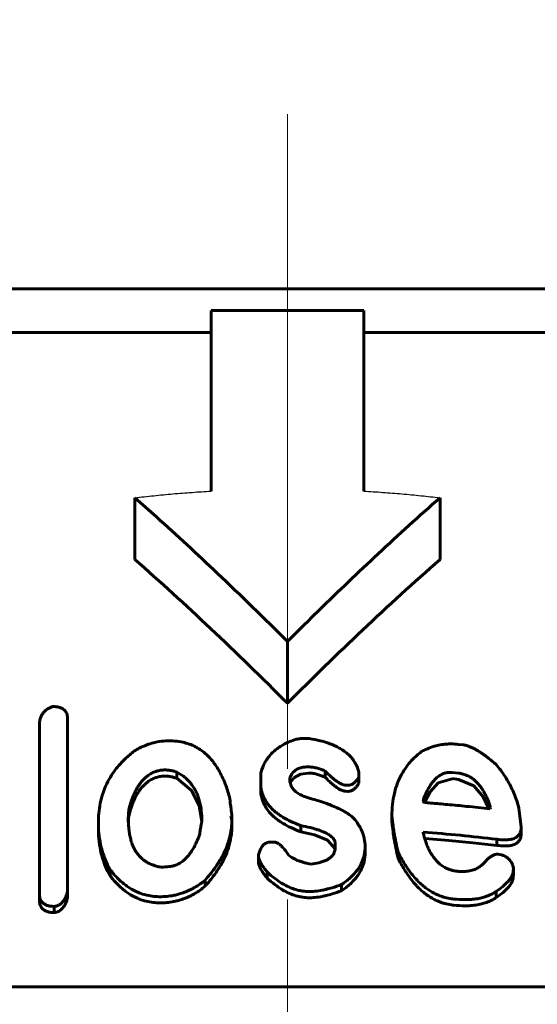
# Model space of a CAD drawing. Header units: millimetres. Extents: x 0 to 841, y 0 to 594.
# Tile 13 of 26: x 218.37 to 224.31, y 383.63 to 394.92. Entities that reach past the tile are written whole.
import ezdxf

# ---------------------------------------------------------------- set-up
doc = ezdxf.new("R2010")
doc.units = ezdxf.units.MM
for name, pattern in [('K5LT-1', [0]), ('K5LT_AXLED', [12, 7.5, -1.5, 1.5, -1.5]), ('K5LT_BASIC', [0]), ('K5LT_THIN', [0])]:
    doc.linetypes.add(name, pattern=pattern)
doc.layers.add('Системный слой', color=7, linetype='Continuous')
doc.layers.add('Системный слой (1)', color=251, linetype='Continuous', true_color=0x6c6c6c)
doc.styles.add('KDIMTEXTSTYLE', font='txt', dxfattribs={"width": 0.96, "oblique": 15, "height": 5})
doc.styles.add('KTEXTSTYLE', font='txt', dxfattribs={"width": 0.96, "height": 5})
doc.dimstyles.new('KDIMSTYLE (0.50)', dxfattribs={"dimtxt": 5, "dimasz": 1, "dimexe": 2, "dimexo": 0, "dimgap": 1, "dimtad": 1, "dimlfac": 2, "dimtxsty": 'KDIMTEXTSTYLE', "dimsah": 1, "dimcen": 0, "dimdle": 1, "dimadec": 0, "dimazin": 0, "dimtfac": 0.667, "dimtmove": 0, "dimatfit": 3, "dimfxl": 1, "dimtvp": 1, "dimtolj": 1, "dimtzin": 0, "dimarcsym": 0})

# ---------------------------------------------------------------- blocks, each defined once
blk = doc.blocks.new('U3')
at = {"layer": 'Системный слой (1)', "color": 150, "linetype": 'K5LT_BASIC', "lineweight": 60, "true_color": 0x0080ff}
for p, q in [((211.94, 391.831), (221.44, 391.831)), ((221.44, 391.831), (230.94, 391.831))]:
    blk.add_line(p, q, dxfattribs=at)
blk = doc.blocks.new('U6')
at = {"layer": 'Системный слой (1)', "color": 150, "linetype": 'K5LT_BASIC', "lineweight": 60, "true_color": 0x0080ff}
for p, q in [((221.472, 386.167), (221.514, 386.227)), ((221.514, 386.227), (221.588, 386.269)), ((221.588, 386.269), (221.682, 386.28))]:
    blk.add_line(p, q, dxfattribs=at)
blk = doc.blocks.new('U7')
at = {"layer": 'Системный слой (1)', "color": 150, "linetype": 'K5LT_BASIC', "lineweight": 60, "true_color": 0x0080ff}
for p, q in [((223.33, 386.216), (223.17, 386.17)), ((223.17, 386.17), (223.075, 386.064)), ((223.075, 386.064), (223.013, 385.944))]:
    blk.add_line(p, q, dxfattribs=at)
blk = doc.blocks.new('U9')
at = {"layer": 'Системный слой (1)', "color": 150, "linetype": 'K5LT_BASIC', "lineweight": 60, "true_color": 0x0080ff}
for p, q in [((221.592, 385.608), (221.752, 385.571)), ((221.752, 385.571), (221.9, 385.512)), ((221.9, 385.512), (221.987, 385.412))]:
    blk.add_line(p, q, dxfattribs=at)
blk = doc.blocks.new('U11')
at = {"layer": 'Системный слой (1)', "color": 150, "linetype": 'K5LT_BASIC', "lineweight": 60, "true_color": 0x0080ff}
for p, q in [((223.576, 386.135), (223.401, 386.208)), ((223.683, 386.009), (223.576, 386.135)), ((223.75, 385.871), (223.683, 386.009))]:
    blk.add_line(p, q, dxfattribs=at)
blk = doc.blocks.new('U15')
at = {"layer": 'Системный слой (1)', "color": 150, "linetype": 'K5LT_BASIC', "lineweight": 60, "true_color": 0x0080ff}
for p, q in [((219.641, 385.861), (219.627, 385.814)), ((219.619, 385.767), (219.616, 385.719)), ((219.627, 385.814), (219.619, 385.767))]:
    blk.add_line(p, q, dxfattribs=at)
blk = doc.blocks.new('U18')
at = {"layer": 'Системный слой (1)', "color": 150, "linetype": 'K5LT_BASIC', "lineweight": 60, "true_color": 0x0080ff}
for p, q in [((220.339, 386.081), (220.171, 386.221)), ((220.426, 385.906), (220.339, 386.081)), ((220.457, 385.72), (220.426, 385.906))]:
    blk.add_line(p, q, dxfattribs=at)
blk = doc.blocks.new('U19')
at = {"layer": 'Системный слой (1)', "color": 150, "linetype": 'K5LT_BASIC', "lineweight": 60, "true_color": 0x0080ff}
for p, q in [((223.29, 385.508), (223.014, 385.53)), ((223.566, 385.481), (223.29, 385.508)), ((223.841, 385.451), (223.566, 385.481))]:
    blk.add_line(p, q, dxfattribs=at)
blk = doc.blocks.new('D0')
at = {"layer": 'Системный слой (1)'}
for points in [[(205.94, 396.86), (206.44, 397.518), (201.44, 396.86), (206.44, 396.202)], [(236.44, 396.202), (241.44, 396.86), (236.44, 397.518), (236.94, 396.86)]]:
    blk.add_hatch(color=7, dxfattribs=at).paths.add_polyline_path(points)
at = {"layer": 'Системный слой (1)', "color": 7, "linetype": 'K5LT_THIN', "lineweight": 18}
for p, q in [((201.44, 383.831), (201.44, 398.86)), ((241.44, 383.831), (241.44, 398.86)), ((201.44, 396.86), (206.44, 397.518)), ((206.44, 397.518), (205.94, 396.86)), ((236.94, 396.86), (236.44, 397.518)), ((236.44, 397.518), (241.44, 396.86)), ((206.44, 396.202), (201.44, 396.86)), ((201.44, 396.86), (241.44, 396.86)), ((205.94, 396.86), (206.44, 396.202)), ((241.44, 396.86), (236.44, 396.202)), ((236.44, 396.202), (236.94, 396.86))]:
    blk.add_line(p, q, dxfattribs=at)
blk.add_wipeout([(217.355, 397.86), (217.355, 405.242), (225.198, 405.242), (225.198, 397.86)]).dxf.layer = 'Системный слой (1)'
at = {"layer": 'Системный слой (1)', "color": 7, "insert": (217.355, 404.447), "char_height": 5, "attachment_point": 1, "style": 'KTEXTSTYLE'}
blk.add_mtext('\\fArial|b0|c204|p34;\\H5.0;\\W1.000;\\Q15;\\fGOST Type AU|b0|i0|c204|p34;\\Q15;\\W0.960;80', dxfattribs=at)
blk = doc.blocks.new('KDIMARROW_01')
at = {"layer": 'Системный слой'}
blk.add_hatch(color=0, dxfattribs=at).paths.add_polyline_path([(-5, -0.658), (0, 0), (-5, 0.658), (-4.5, 0)])
at = {"layer": 'Системный слой', "color": 0, "linetype": 'K5LT_THIN', "lineweight": 18}
for p, q in [((-4.5, 0), (-5, 0.658)), ((-5, 0.658), (0, 0)), ((0, 0), (-5, -0.658)), ((-5, -0.658), (-4.5, 0))]:
    blk.add_line(p, q, dxfattribs=at)
at = {"layer": 'Системный слой (1)', "color": 0, "linetype": 'K5LT_THIN', "lineweight": 18}
blk.add_line((644.225, 310.581), (643.725, 310.581), dxfattribs=at)

msp = doc.modelspace()

# ---------------------------------------------------------------- linework, layer by layer
at = {"layer": 'Системный слой (1)', "color": 150, "linetype": 'K5LT_BASIC', "lineweight": 60, "true_color": 0x0080ff}
for p, q in [((220.5647, 391.5806), (222.3147, 391.5806)), ((220.5647, 389.5122), (220.5647, 391.5806)), ((222.3147, 391.5806), (222.3147, 389.5122)), ((208.9703, 391.3306), (220.5647, 391.3306)), ((222.3147, 391.3306), (233.909, 391.3306)), ((219.6897, 388.7289), (219.6897, 389.436)), ((223.1897, 388.7289), (223.1897, 389.436)), ((221.4397, 387.0806), (221.4397, 387.7877)), ((218.9195, 386.8998), (218.9195, 384.9243)), ((218.5954, 384.8954), (218.5954, 386.8219)), ((223.4011, 386.6094), (223.4557, 386.6031)), ((220.171, 386.2208), (220.171, 386.2915)), ((221.1329, 386.1709), (221.1329, 386.2698)), ((221.4671, 386.2264), (221.4671, 386.2094)), ((221.4671, 386.2094), (221.4671, 386.2094)), ((221.8713, 386.2323), (221.8713, 386.303)), ((222.2584, 386.2893), (222.2584, 386.2348)), ((222.2584, 386.1641), (222.2584, 386.2348)), ((223.3295, 386.2868), (223.4011, 386.2789)), ((223.3295, 386.2161), (223.4011, 386.2082)), ((221.1329, 386.1002), (221.1329, 386.1709)), ((222.1322, 386.1413), (222.1049, 386.1424)), ((222.1322, 386.0706), (222.1049, 386.0716)), ((222.997, 385.9524), (223.0055, 385.9959)), ((223.0055, 385.9478), (223.0055, 385.9959)), ((219.6406, 385.8608), (219.6406, 385.9315)), ((223.7695, 385.8859), (223.761, 385.8701)), ((224.0935, 385.8782), (224.1208, 385.66)), ((220.7917, 385.7851), (220.8019, 385.7412)), ((220.8019, 385.7412), (220.8019, 385.794)), ((220.8019, 385.6705), (220.8019, 385.7412)), ((222.6372, 385.7205), (222.6372, 385.7912)), ((219.2722, 385.6509), (219.2722, 385.7216)), ((221.5916, 385.6077), (221.5916, 385.6784)), ((224.1208, 385.5893), (224.1208, 385.66)), ((222.997, 385.6024), (222.997, 385.5939)), ((223.8411, 385.4508), (223.8411, 385.5215)), ((221.242, 385.4887), (221.2863, 385.4891)), ((221.9872, 385.4271), (221.9872, 385.4731)), ((222.33, 385.3703), (222.33, 385.441)), ((221.1073, 385.2626), (221.1073, 385.3333)), ((222.7088, 385.3039), (222.7088, 385.3746)), ((223.8514, 385.3494), (223.8957, 385.3436)), ((224.0304, 385.1918), (224.0304, 385.175)), ((219.407, 385.1038), (219.407, 385.1745)), ((221.2062, 385.0765), (221.2062, 385.1472)), ((224.0304, 385.1042), (224.0304, 385.175)), ((220.495, 384.9827), (220.495, 385.0534)), ((222.0606, 384.9314), (222.0606, 385.0021)), ((218.5954, 384.8247), (218.5954, 384.8954)), ((218.9195, 384.8536), (218.9195, 384.9243)), ((223.8326, 384.8532), (223.8326, 384.9239)), ((218.766, 384.6807), (218.766, 384.7514)), ((201.4397, 383.8306), (241.4397, 383.8306))]:
    msp.add_line(p, q, dxfattribs=at)
msp.add_arc((221.4555, 366.2973), 18.9609, 94.15329, 94.42719, dxfattribs=at)
at = {"layer": 'Системный слой (1)', "color": 7, "linetype": 'K5LT-1'}
for points in [[(219.6897, 389.436), (219.762, 389.4443), (219.9073, 389.4602), (220.1264, 389.4809), (220.3459, 389.4984), (220.4919, 389.508), (220.5647, 389.5122)], [(222.3147, 389.5122), (222.3875, 389.508), (222.5333, 389.4984), (222.7524, 389.4809), (222.9714, 389.4602), (223.117, 389.4444), (223.1897, 389.436)]]:
    msp.add_open_spline(points, degree=3, dxfattribs=at)
at = {"layer": 'Системный слой (1)', "color": 150, "linetype": 'K5LT_BASIC', "lineweight": 60, "true_color": 0x0080ff}
for points, knots in [([(221.4397, 387.7877), (221.1739, 388.0535), (220.6774, 388.5383), (220.0908, 389.0808), (219.7726, 389.3632), (219.6897, 389.436)], [0, 0, 0, 0, 2.7855029, 5.1645786, 6, 6, 6, 6]), ([(223.1897, 389.436), (222.9512, 389.2267), (222.4844, 388.8035), (221.9039, 388.2482), (221.5593, 387.9074), (221.4397, 387.7877)], [0, 0, 0, 0, 2.4017003, 4.7457695, 6, 6, 6, 6]), ([(219.6897, 388.7289), (219.9824, 388.472), (220.5713, 387.9341), (221.1486, 387.3716), (221.4397, 387.0806)], [0, 0, 0, 0, 2.4574207, 5, 5, 5, 5]), ([(223.1897, 388.7289), (222.8904, 388.4662), (222.3016, 387.928), (221.7244, 387.3654), (221.4397, 387.0806)], [0, 0, 0, 0, 2.5123544, 5, 5, 5, 5]), ([(218.7489, 387.0421), (218.7371, 387.0384), (218.7199, 387.0318), (218.6975, 387.0204), (218.6792, 387.0089), (218.6586, 386.9925), (218.6377, 386.9698), (218.6205, 386.9424), (218.6087, 386.914), (218.6018, 386.8885), (218.5966, 386.858), (218.5954, 386.8363), (218.5954, 386.8219)], [0, 0, 0, 0, 1.3669443, 2.0360384, 2.8550413, 3.8968097, 5.2304335, 6.8163858, 8.315983, 9.6602804, 10.7509618, 13, 13, 13, 13]), ([(218.9195, 386.8998), (218.9195, 386.9173), (218.9167, 386.9434), (218.906, 386.9701), (218.8982, 386.9834), (218.8904, 386.9943), (218.8778, 387.0073), (218.8593, 387.0203), (218.8372, 387.0301), (218.8157, 387.0361), (218.7871, 387.0412), (218.765, 387.0422), (218.7489, 387.0421)], [0, 0, 0, 0, 3.1389195, 4.5602631, 5.0504527, 5.7818812, 6.8015765, 7.9724676, 9.2042252, 10.2155406, 10.9774698, 13, 13, 13, 13]), ([(220.0192, 386.6471), (219.9858, 386.6443), (219.9276, 386.635), (219.8643, 386.6166), (219.8037, 386.5948), (219.7489, 386.5703), (219.7042, 386.5455), (219.6866, 386.5351)], [0, 0, 0, 0, 2.1861754, 3.8716276, 4.3917477, 6.5435193, 8, 8, 8, 8]), ([(220.7746, 386.0095), (220.761, 386.0586), (220.7361, 386.1358), (220.6927, 386.2371), (220.6545, 386.3104), (220.6174, 386.369), (220.5719, 386.4299), (220.5257, 386.4805), (220.4654, 386.5316), (220.4168, 386.5646), (220.3581, 386.5957), (220.2964, 386.6204), (220.215, 386.6411), (220.1218, 386.6516), (220.0541, 386.65), (220.0192, 386.6471)], [0, 0, 0, 0, 2.6333707, 4.0837537, 5.4518003, 6.6846629, 7.4277712, 9.0486569, 9.8271302, 10.9167807, 11.5430198, 12.5508778, 13.5383595, 14.7302928, 16, 16, 16, 16]), ([(221.5387, 386.6678), (221.513, 386.6596), (221.4707, 386.6443), (221.4155, 386.619), (221.3674, 386.5922), (221.3376, 386.5712), (221.3222, 386.5586)], [0, 0, 0, 0, 2.2166542, 3.7181136, 5.1574742, 7, 7, 7, 7]), ([(221.6905, 386.6748), (221.6729, 386.6757), (221.6486, 386.6764), (221.6149, 386.676), (221.592, 386.675), (221.5656, 386.6726), (221.5487, 386.67), (221.5387, 386.6678)], [0, 0, 0, 0, 2.7660788, 3.8147867, 5.289017, 6.3655236, 8, 8, 8, 8]), ([(222.2584, 386.2893), (222.2527, 386.3132), (222.2387, 386.3556), (222.2077, 386.413), (222.1745, 386.4568), (222.1374, 386.4948), (222.1024, 386.5238), (222.0632, 386.5507), (222.0209, 386.5755), (221.9685, 386.6005), (221.8993, 386.6272), (221.8072, 386.654), (221.7324, 386.6685), (221.6905, 386.6748)], [0, 0, 0, 0, 1.7224169, 3.0620238, 4.3166, 5.203697, 6.3045476, 6.9831663, 7.9173567, 9.0305811, 10.1235262, 11.8468045, 14, 14, 14, 14]), ([(219.6866, 386.5351), (219.6484, 386.506), (219.5833, 386.4506), (219.5076, 386.3704), (219.4467, 386.2928), (219.3905, 386.2054), (219.3505, 386.1223), (219.3017, 385.9913), (219.2767, 385.8641), (219.2722, 385.7535), (219.2722, 385.7216)], [0, 0, 0, 0, 1.4555654, 2.6422287, 3.5388094, 4.7246159, 6.1840711, 6.7933713, 9.7819074, 11, 11, 11, 11]), ([(221.3222, 386.5586), (221.2972, 386.5406), (221.2541, 386.5033), (221.209, 386.4481), (221.1672, 386.3794), (221.1451, 386.3213), (221.1346, 386.2778), (221.1329, 386.2698)], [0, 0, 0, 0, 1.8629763, 3.561216, 4.7179941, 7.4007832, 8, 8, 8, 8]), ([(223.4011, 386.6094), (223.3724, 386.6127), (223.3386, 386.6146), (223.2882, 386.6141), (223.2526, 386.6122), (223.1993, 386.6057), (223.1488, 386.5952), (223.0879, 386.5772), (223.0328, 386.5552), (222.9942, 386.5354), (222.9782, 386.5266)], [0, 0, 0, 0, 2.0692468, 2.4142351, 3.6339082, 4.6487277, 6.341338, 7.4797285, 9.4976834, 11, 11, 11, 11]), ([(223.8326, 386.3778), (223.8053, 386.4016), (223.7681, 386.4329), (223.7116, 386.4764), (223.6719, 386.505), (223.6302, 386.532), (223.5957, 386.5523), (223.567, 386.5672), (223.5371, 386.5808), (223.5041, 386.5934), (223.4747, 386.6007), (223.4576, 386.6029), (223.4557, 386.6031)], [0, 0, 0, 0, 3.3912806, 4.4500495, 6.4443511, 7.7701748, 8.8395683, 9.9233469, 10.5393564, 11.6158732, 12.8447941, 13, 13, 13, 13]), ([(222.9782, 386.5266), (222.9402, 386.4977), (222.8845, 386.4481), (222.8137, 386.3668), (222.7589, 386.2866), (222.7039, 386.1781), (222.6641, 386.0558), (222.6414, 385.9204), (222.6372, 385.8344), (222.6372, 385.7912)], [0, 0, 0, 0, 1.509631, 2.4280454, 3.6584299, 4.9000575, 6.7887737, 8.382265, 10, 10, 10, 10]), ([(219.6406, 385.9315), (219.6498, 385.9607), (219.6668, 386.0081), (219.6956, 386.0714), (219.7202, 386.1162), (219.743, 386.1509), (219.7633, 386.1781), (219.7859, 386.2045), (219.8133, 386.2313), (219.8425, 386.2544), (219.8702, 386.2721), (219.8948, 386.285), (219.9245, 386.2974), (219.9625, 386.3088), (219.9938, 386.3136), (220.0106, 386.3149)], [0, 0, 0, 0, 2.9549698, 4.7834427, 6.4812118, 7.6325993, 8.5033334, 9.4589834, 10.6173657, 11.6888598, 12.4462394, 13.1649525, 13.7772975, 14.8119177, 16, 16, 16, 16]), ([(220.171, 386.2915), (220.1569, 386.2962), (220.1288, 386.3044), (220.0835, 386.3134), (220.0438, 386.3166), (220.0188, 386.3156), (220.0106, 386.3149)], [0, 0, 0, 0, 1.9827564, 3.8680449, 5.9827151, 7, 7, 7, 7]), ([(221.4671, 386.2264), (221.475, 386.2474), (221.4892, 386.2734), (221.5136, 386.2981), (221.5249, 386.3076), (221.538, 386.3171), (221.5565, 386.3277), (221.5795, 386.3371), (221.6034, 386.3438), (221.6373, 386.3499), (221.6634, 386.3512), (221.682, 386.351)], [0, 0, 0, 0, 3.682573, 4.5496933, 5.0440452, 5.7735537, 6.7688397, 7.8551394, 8.9150745, 9.8087528, 12, 12, 12, 12]), ([(221.682, 386.351), (221.7, 386.3507), (221.7348, 386.3476), (221.7845, 386.3366), (221.8297, 386.3215), (221.8579, 386.3094), (221.8713, 386.303)], [0, 0, 0, 0, 1.8541574, 3.624169, 5.3407464, 7, 7, 7, 7]), ([(224.0935, 385.8782), (224.0797, 385.9331), (224.0535, 386.0132), (224.0077, 386.1142), (223.9716, 386.1817), (223.9175, 386.27), (223.8693, 386.3345), (223.8326, 386.3778)], [0, 0, 0, 0, 2.5378199, 3.7100521, 4.7664529, 5.7638178, 8, 8, 8, 8]), ([(219.6406, 385.8608), (219.6498, 385.89), (219.6668, 385.9374), (219.6956, 386.0007), (219.7202, 386.0455), (219.743, 386.0802), (219.7633, 386.1074), (219.7859, 386.1338), (219.8133, 386.1606), (219.8425, 386.1837), (219.8702, 386.2014), (219.8948, 386.2142), (219.9245, 386.2267), (219.9625, 386.2381), (219.9938, 386.2429), (220.0106, 386.2442)], [0, 0, 0, 0, 2.9549698, 4.7834427, 6.4812118, 7.6325993, 8.5033334, 9.4589834, 10.6173657, 11.6888598, 12.4462394, 13.1649525, 13.7772975, 14.8119177, 16, 16, 16, 16]), ([(220.171, 386.2208), (220.1569, 386.2255), (220.1288, 386.2337), (220.0835, 386.2427), (220.0438, 386.2459), (220.0188, 386.2449), (220.0106, 386.2442)], [0, 0, 0, 0, 1.9827564, 3.8680449, 5.9827151, 7, 7, 7, 7]), ([(220.4591, 385.7259), (220.4591, 385.7678), (220.4554, 385.8398), (220.4396, 385.9301), (220.4229, 385.9888), (220.407, 386.0322), (220.39, 386.0703), (220.3669, 386.1124), (220.3361, 386.1574), (220.2964, 386.2025), (220.2423, 386.2495), (220.1987, 386.2772), (220.171, 386.2915)], [0, 0, 0, 0, 2.6038655, 4.4392634, 5.6388197, 6.3345514, 7.2416565, 8.1325359, 9.1652279, 10.377702, 11.4718021, 13, 13, 13, 13]), ([(221.7263, 385.982), (221.695, 385.9897), (221.6544, 386.002), (221.6112, 386.0204), (221.5894, 386.0312), (221.5688, 386.0428), (221.5469, 386.0575), (221.5266, 386.0742), (221.509, 386.0925), (221.4939, 386.1127), (221.4817, 386.1351), (221.4701, 386.1674), (221.4671, 386.1926), (221.4671, 386.2094)], [0, 0, 0, 0, 3.1381179, 4.1200547, 4.7509231, 5.6355349, 6.607231, 7.5960226, 8.5641034, 9.5586034, 10.6320447, 11.761736, 14, 14, 14, 14]), ([(221.682, 386.2803), (221.7, 386.28), (221.7348, 386.2769), (221.7845, 386.2659), (221.8297, 386.2508), (221.8579, 386.2386), (221.8713, 386.2323)], [0, 0, 0, 0, 1.8541574, 3.624169, 5.3407464, 7, 7, 7, 7]), ([(221.8713, 386.303), (221.8871, 386.2871), (221.9126, 386.2625), (221.9482, 386.2306), (221.975, 386.2084), (221.9992, 386.1901), (222.0183, 386.1771), (222.0346, 386.1671), (222.0477, 386.1599), (222.0638, 386.1523), (222.0799, 386.1463), (222.0948, 386.1431), (222.1028, 386.1424), (222.1049, 386.1424)], [0, 0, 0, 0, 3.5438687, 5.4482731, 7.2017044, 8.7387367, 9.9278074, 10.5487243, 11.4611833, 12.0203116, 12.9799347, 13.7429437, 14, 14, 14, 14]), ([(221.8713, 386.2323), (221.8871, 386.2164), (221.9126, 386.1917), (221.9482, 386.1599), (221.975, 386.1377), (221.9992, 386.1194), (222.0183, 386.1064), (222.0346, 386.0963), (222.0477, 386.0891), (222.0638, 386.0816), (222.0799, 386.0756), (222.0948, 386.0723), (222.1028, 386.0717), (222.1049, 386.0716)], [0, 0, 0, 0, 3.5438687, 5.4482731, 7.2017044, 8.7387367, 9.9278074, 10.5487243, 11.4611833, 12.0203116, 12.9799347, 13.7429437, 14, 14, 14, 14]), ([(222.1322, 386.1413), (222.1363, 386.1412), (222.1435, 386.1413), (222.1548, 386.1428), (222.1664, 386.1456), (222.1799, 386.1509), (222.195, 386.1595), (222.21, 386.1712), (222.2234, 386.1847), (222.2342, 386.1978), (222.2461, 386.2142), (222.2536, 386.2264), (222.2584, 386.2348)], [0, 0, 0, 0, 0.810832, 1.4377543, 2.2705998, 3.2618657, 4.5226926, 6.1495244, 7.7567921, 9.2222896, 10.4379691, 13, 13, 13, 13]), ([(223.3295, 386.2868), (223.3189, 386.2879), (223.2988, 386.2887), (223.2742, 386.2863), (223.2543, 386.2824), (223.2362, 386.2773), (223.2155, 386.2691), (223.1942, 386.258), (223.1735, 386.2444), (223.1538, 386.2287), (223.1361, 386.2121), (223.1159, 386.1904), (223.0952, 386.1643), (223.0728, 386.1313), (223.0462, 386.086), (223.0239, 386.0398), (223.0096, 386.006), (223.0055, 385.9959)], [0, 0, 0, 0, 0.9858744, 1.8691459, 2.3241452, 2.949873, 3.7317536, 4.5935983, 5.4946988, 6.4493774, 7.453334, 8.3207564, 9.97429, 11.4980338, 13.2569359, 16.56424, 18, 18, 18, 18]), ([(223.7695, 385.8859), (223.7594, 385.9171), (223.7425, 385.9633), (223.7133, 386.0271), (223.6888, 386.0724), (223.661, 386.1151), (223.6331, 386.1511), (223.6006, 386.1857), (223.5663, 386.2146), (223.5336, 386.2358), (223.5025, 386.252), (223.4728, 386.2638), (223.4372, 386.2736), (223.4147, 386.2774), (223.4011, 386.2789)], [0, 0, 0, 0, 2.9565055, 4.3445251, 6.0670637, 7.3385359, 8.5862652, 9.7460103, 11.058697, 11.9466981, 12.5459339, 13.4995056, 14.1082962, 15, 15, 15, 15]), ([(221.1329, 386.1709), (221.1329, 386.1458), (221.1366, 386.1005), (221.153, 386.0366), (221.1774, 385.9804), (221.2105, 385.9283), (221.2501, 385.8816), (221.2915, 385.8431), (221.3319, 385.8116), (221.4112, 385.7576), (221.4998, 385.7141), (221.578, 385.6835), (221.5916, 385.6784)], [0, 0, 0, 0, 1.5769725, 2.8232372, 4.0513372, 5.2489297, 6.4021775, 7.456539, 8.2711464, 9.0627161, 12.3194602, 13, 13, 13, 13]), ([(221.1329, 386.1002), (221.1329, 386.075), (221.1366, 386.0298), (221.153, 385.9659), (221.1774, 385.9097), (221.2105, 385.8576), (221.2501, 385.8109), (221.2915, 385.7724), (221.3319, 385.7409), (221.4112, 385.6869), (221.4998, 385.6434), (221.578, 385.6128), (221.5916, 385.6077)], [0, 0, 0, 0, 1.5769725, 2.8232373, 4.0513372, 5.2489298, 6.4021775, 7.4565391, 8.2711464, 9.0627161, 12.3194602, 13, 13, 13, 13]), ([(222.1322, 386.0706), (222.1363, 386.0704), (222.1435, 386.0706), (222.1548, 386.0721), (222.1664, 386.0749), (222.1799, 386.0802), (222.195, 386.0887), (222.21, 386.1005), (222.2234, 386.114), (222.2342, 386.127), (222.2461, 386.1435), (222.2536, 386.1557), (222.2584, 386.1641)], [0, 0, 0, 0, 0.810832, 1.4377543, 2.2705998, 3.2618657, 4.5226926, 6.1495244, 7.7567921, 9.2222896, 10.4379691, 13, 13, 13, 13]), ([(220.8019, 385.794), (220.8019, 385.7952), (220.8017, 385.7988), (220.8011, 385.8048), (220.8001, 385.8137), (220.7986, 385.8267), (220.7961, 385.8472), (220.7924, 385.8761), (220.7852, 385.9312), (220.7791, 385.9766), (220.7746, 386.0095)], [0, 0, 0, 0, 0.1861045, 0.5516543, 0.9058461, 1.5476993, 2.5497228, 4.0359724, 5.9707683, 11, 11, 11, 11]), ([(222.2481, 385.6969), (222.237, 385.7184), (222.208, 385.7561), (222.1582, 385.7976), (222.1121, 385.8285), (222.0711, 385.8522), (222.0178, 385.8791), (221.9585, 385.905), (221.8831, 385.9337), (221.8068, 385.959), (221.7511, 385.9752), (221.7263, 385.982)], [0, 0, 0, 0, 1.7079394, 3.2118815, 4.045991, 5.0713209, 6.0155509, 7.5270826, 8.772016, 10.5653872, 12, 12, 12, 12]), ([(219.6406, 385.9315), (219.6343, 385.9139), (219.6237, 385.8738), (219.6163, 385.8161), (219.615, 385.7764), (219.615, 385.7593)], [0, 0, 0, 0, 1.8652439, 4.2047764, 6, 6, 6, 6]), ([(222.997, 385.9524), (223, 385.9506), (223.0048, 385.948), (223.0115, 385.945), (223.0174, 385.9428), (223.0217, 385.9418), (223.0243, 385.9415)], [0, 0, 0, 0, 2.597637, 3.9938979, 5.2877117, 7, 7, 7, 7]), ([(223.0243, 385.9415), (223.0515, 385.9391), (223.1033, 385.9347), (223.1873, 385.9273), (223.3164, 385.9158), (223.5102, 385.8973), (223.6717, 385.8801), (223.761, 385.8701)], [0, 0, 0, 0, 0.884792, 1.6870033, 2.7337342, 5.0869761, 8, 8, 8, 8]), ([(219.615, 385.7593), (219.615, 385.7238), (219.6172, 385.6677), (219.6266, 385.5927), (219.6379, 385.5365), (219.6517, 385.4886), (219.6706, 385.4385), (219.6925, 385.3947), (219.7246, 385.3476), (219.7535, 385.3149), (219.785, 385.2875), (219.8124, 385.2673), (219.8487, 385.2459), (219.8906, 385.2274), (219.9394, 385.2119), (219.9726, 385.2048), (219.9919, 385.2017)], [0, 0, 0, 0, 2.6911829, 4.2061447, 5.6530285, 6.9807689, 7.92309, 9.6074599, 10.5258369, 11.944096, 12.5669376, 13.2567891, 14.1045292, 15.1421663, 15.9366031, 17, 17, 17, 17]), ([(220.495, 385.0534), (220.5334, 385.0958), (220.5982, 385.1747), (220.6765, 385.2938), (220.7339, 385.4074), (220.7757, 385.5257), (220.7977, 385.6372), (220.8019, 385.7102), (220.8019, 385.7412)], [0, 0, 0, 0, 1.8462029, 3.3423017, 4.8287024, 6.2875123, 7.8478445, 9, 9, 9, 9]), ([(220.7917, 385.7851), (220.7932, 385.7852), (220.7952, 385.7854), (220.7978, 385.7864), (220.7993, 385.7873), (220.8009, 385.7891), (220.8018, 385.7914), (220.8019, 385.7932), (220.8019, 385.794)], [0, 0, 0, 0, 2.2892518, 2.9421853, 4.1562953, 5.2847769, 7.2240184, 9, 9, 9, 9]), ([(222.6372, 385.7912), (222.6407, 385.7522), (222.6481, 385.6899), (222.6697, 385.5508), (222.6905, 385.451), (222.7088, 385.3746)], [0, 0, 0, 0, 1.6796724, 2.6863048, 6, 6, 6, 6]), ([(219.2722, 385.7216), (219.2722, 385.6796), (219.2758, 385.5926), (219.2917, 385.4821), (219.3266, 385.3394), (219.3662, 385.2435), (219.407, 385.1745)], [0, 0, 0, 0, 1.5597279, 3.2306691, 4.1534661, 7, 7, 7, 7]), ([(219.2722, 385.6509), (219.2722, 385.6089), (219.2758, 385.5219), (219.2917, 385.4113), (219.3266, 385.2687), (219.3662, 385.1728), (219.407, 385.1038)], [0, 0, 0, 0, 1.5597279, 3.2306691, 4.1534661, 7, 7, 7, 7]), ([(220.4319, 385.5712), (220.434, 385.5857), (220.4376, 385.6102), (220.4428, 385.6441), (220.4471, 385.6696), (220.4505, 385.6887), (220.4531, 385.7017), (220.455, 385.7108), (220.4569, 385.7187), (220.4583, 385.7234), (220.4591, 385.7259)], [0, 0, 0, 0, 3.0876977, 5.2229035, 7.2099783, 8.5221107, 9.3004404, 9.982811, 10.4584487, 11, 11, 11, 11]), ([(220.495, 384.9827), (220.5334, 385.0251), (220.5982, 385.104), (220.6765, 385.2231), (220.7339, 385.3366), (220.7757, 385.455), (220.7977, 385.5665), (220.8019, 385.6395), (220.8019, 385.6705)], [0, 0, 0, 0, 1.8462029, 3.3423017, 4.8287024, 6.2875123, 7.8478445, 9, 9, 9, 9]), ([(221.5916, 385.6784), (221.6276, 385.6717), (221.6865, 385.6594), (221.757, 385.6403), (221.8077, 385.6239), (221.8489, 385.6082), (221.8911, 385.5885), (221.9211, 385.5706), (221.9407, 385.5555), (221.9537, 385.544), (221.9643, 385.5326), (221.9732, 385.52), (221.98, 385.5078), (221.9858, 385.492), (221.9872, 385.4795), (221.9872, 385.4731)], [0, 0, 0, 0, 3.4436356, 5.6331133, 6.9245286, 8.5672648, 9.9105756, 11.5565735, 12.1326983, 12.5590513, 13.4595627, 13.8962742, 14.3709543, 15.1621528, 16, 16, 16, 16]), ([(222.33, 385.441), (222.33, 385.4703), (222.3254, 385.5126), (222.3108, 385.5679), (222.2968, 385.6061), (222.2767, 385.6497), (222.2596, 385.6793), (222.2481, 385.6969)], [0, 0, 0, 0, 2.6763644, 3.8565799, 5.1118786, 6.2509792, 8, 8, 8, 8]), ([(222.6372, 385.7205), (222.6407, 385.6815), (222.6481, 385.6192), (222.6697, 385.4801), (222.6905, 385.3803), (222.7088, 385.3039)], [0, 0, 0, 0, 1.6796724, 2.6863048, 6, 6, 6, 6]), ([(223.8411, 385.5215), (223.8709, 385.5176), (223.9167, 385.5137), (223.9686, 385.5161), (223.996, 385.5199), (224.0174, 385.5245), (224.0393, 385.5314), (224.0613, 385.542), (224.0798, 385.5554), (224.0934, 385.5697), (224.1061, 385.5884), (224.1181, 385.6178), (224.1208, 385.6442), (224.1208, 385.66)], [0, 0, 0, 0, 3.0474425, 4.4867539, 5.2465459, 5.9074326, 6.7856171, 7.7365803, 8.6905307, 9.559783, 10.2818002, 11.7388057, 14, 14, 14, 14]), ([(220.0823, 385.2085), (220.094, 385.2093), (220.112, 385.2118), (220.1362, 385.2175), (220.157, 385.2241), (220.1803, 385.2338), (220.205, 385.2469), (220.2285, 385.2624), (220.2525, 385.2813), (220.2772, 385.3044), (220.3006, 385.3305), (220.3217, 385.3576), (220.3448, 385.3909), (220.3708, 385.4346), (220.4021, 385.4968), (220.4214, 385.5435), (220.4319, 385.5712)], [0, 0, 0, 0, 0.9295651, 1.4359032, 1.9839323, 2.7037146, 3.5269066, 4.3731201, 5.1857524, 6.3026445, 7.5435485, 8.5815801, 9.7004338, 11.6294793, 13.8077211, 17, 17, 17, 17]), ([(222.997, 385.5939), (223.0039, 385.5645), (223.0167, 385.518), (223.0388, 385.4561), (223.0588, 385.4099), (223.079, 385.3707), (223.1015, 385.3337), (223.1272, 385.2979), (223.1654, 385.2553), (223.2052, 385.2222), (223.2461, 385.1976), (223.2779, 385.1821), (223.313, 385.1695), (223.3517, 385.1597), (223.3777, 385.1557), (223.3926, 385.1541)], [0, 0, 0, 0, 2.6368171, 4.1168985, 5.5275983, 6.8146785, 7.7209447, 9.0053064, 10.2563875, 12.0355354, 12.6895776, 13.490421, 14.3633283, 15.0701452, 16, 16, 16, 16]), ([(223.8411, 385.4508), (223.8709, 385.4469), (223.9167, 385.443), (223.9686, 385.4454), (223.996, 385.4492), (224.0174, 385.4538), (224.0393, 385.4607), (224.0613, 385.4713), (224.0798, 385.4847), (224.0934, 385.499), (224.1061, 385.5177), (224.1181, 385.5471), (224.1208, 385.5734), (224.1208, 385.5893)], [0, 0, 0, 0, 3.0474425, 4.4867539, 5.2465459, 5.9074326, 6.7856171, 7.7365802, 8.6905307, 9.559783, 10.2818002, 11.7388057, 14, 14, 14, 14]), ([(221.242, 385.4887), (221.2346, 385.4886), (221.2229, 385.4875), (221.2074, 385.4834), (221.1951, 385.4785), (221.183, 385.4717), (221.1713, 385.463), (221.1604, 385.4524), (221.1506, 385.4403), (221.1399, 385.4242), (221.129, 385.4032), (221.1169, 385.3718), (221.1105, 385.3478), (221.1073, 385.3333)], [0, 0, 0, 0, 1.1271996, 1.7666229, 2.4765777, 3.2525262, 4.0949135, 5.0319891, 6.0417746, 7.0629034, 8.8208003, 10.8277315, 14, 14, 14, 14]), ([(221.4569, 385.3363), (221.447, 385.3509), (221.4308, 385.3737), (221.4074, 385.4034), (221.3891, 385.4247), (221.3738, 385.4406), (221.3586, 385.4547), (221.3457, 385.4652), (221.3322, 385.4742), (221.322, 385.4799), (221.3133, 385.4838), (221.3045, 385.4867), (221.2959, 385.4887), (221.2895, 385.4891), (221.2863, 385.4891)], [0, 0, 0, 0, 3.7069234, 5.6964462, 7.5370462, 9.2665192, 10.0100641, 11.5203608, 12.3624129, 12.9585713, 13.5732106, 13.9921493, 14.497904, 15, 15, 15, 15]), ([(221.9872, 385.4271), (221.9872, 385.4124), (221.9842, 385.3884), (221.9731, 385.3613), (221.9619, 385.343), (221.9489, 385.3268), (221.929, 385.3084), (221.9029, 385.2909), (221.8734, 385.2762), (221.8387, 385.2629), (221.7851, 385.2474), (221.7396, 385.2394), (221.7093, 385.2354)], [0, 0, 0, 0, 1.8917759, 3.0636733, 3.6225375, 4.4586471, 5.4685321, 6.602609, 7.7368105, 8.76005, 10.1914011, 13, 13, 13, 13]), ([(222.0606, 385.0021), (222.096, 385.026), (222.1536, 385.0706), (222.2116, 385.131), (222.2488, 385.1796), (222.274, 385.2199), (222.3003, 385.2737), (222.3237, 385.3463), (222.33, 385.4065), (222.33, 385.441)], [0, 0, 0, 0, 2.115303, 3.6776038, 4.4516479, 5.4883558, 6.3629959, 7.9187083, 10, 10, 10, 10]), ([(221.1073, 385.3333), (221.1073, 385.3285), (221.1081, 385.3189), (221.1117, 385.3018), (221.1178, 385.2842), (221.1271, 385.2633), (221.1386, 385.242), (221.1557, 385.2145), (221.178, 385.1828), (221.1963, 385.1593), (221.2062, 385.1472)], [0, 0, 0, 0, 0.7790499, 1.5774171, 2.8362536, 3.7578472, 5.1784064, 6.5918521, 8.6969454, 11, 11, 11, 11]), ([(221.7093, 385.2354), (221.6862, 385.2402), (221.6516, 385.2483), (221.6036, 385.2623), (221.5658, 385.2753), (221.529, 385.2909), (221.5011, 385.3055), (221.4772, 385.3203), (221.4643, 385.33), (221.4569, 385.3363)], [0, 0, 0, 0, 2.4626131, 3.7013377, 5.2926318, 6.751377, 8.0777133, 8.8219835, 10, 10, 10, 10]), ([(222.0606, 384.9314), (222.096, 384.9553), (222.1536, 384.9999), (222.2116, 385.0603), (222.2488, 385.1089), (222.274, 385.1492), (222.3003, 385.203), (222.3237, 385.2756), (222.33, 385.3358), (222.33, 385.3703)], [0, 0, 0, 0, 2.115303, 3.6776038, 4.4516479, 5.4883558, 6.3629959, 7.9187083, 10, 10, 10, 10]), ([(222.7088, 385.3746), (222.7305, 385.331), (222.7621, 385.2734), (222.815, 385.1908), (222.8569, 385.1323), (222.9012, 385.0795), (222.9429, 385.0354), (222.9837, 384.9969), (223.0445, 384.9485), (223.0982, 384.9147), (223.1561, 384.8862), (223.196, 384.8698), (223.255, 384.8515), (223.303, 384.8416), (223.3381, 384.8374), (223.3466, 384.8365)], [0, 0, 0, 0, 3.0626645, 4.0369252, 5.9106068, 7.3374081, 8.0338607, 9.360011, 10.4539407, 12.2270139, 12.6328646, 13.6843201, 14.3391426, 15.6015802, 16, 16, 16, 16]), ([(222.7088, 385.3039), (222.7305, 385.2603), (222.7621, 385.2027), (222.815, 385.1201), (222.8569, 385.0616), (222.9012, 385.0088), (222.9429, 384.9647), (222.9837, 384.9262), (223.0445, 384.8778), (223.0982, 384.844), (223.1561, 384.8155), (223.196, 384.7991), (223.255, 384.7808), (223.303, 384.7709), (223.3381, 384.7666), (223.3466, 384.7658)], [0, 0, 0, 0, 3.0626645, 4.0369252, 5.9106068, 7.3374081, 8.0338607, 9.360011, 10.4539407, 12.2270139, 12.6328646, 13.6843201, 14.3391426, 15.6015802, 16, 16, 16, 16]), ([(223.8514, 385.3494), (223.8465, 385.35), (223.8401, 385.35), (223.8311, 385.3488), (223.8224, 385.3469), (223.8103, 385.3429), (223.7955, 385.3362), (223.7802, 385.3275), (223.7662, 385.3183), (223.7475, 385.3046), (223.7343, 385.2938), (223.7251, 385.2858)], [0, 0, 0, 0, 1.0345247, 1.3958996, 2.0066584, 3.0436929, 4.3908364, 5.9400057, 7.4658297, 8.7119312, 12, 12, 12, 12]), ([(224.0304, 385.1918), (224.0284, 385.2024), (224.0243, 385.2184), (224.0155, 385.2411), (224.0054, 385.2611), (223.9893, 385.2843), (223.967, 385.3066), (223.9411, 385.3242), (223.9172, 385.3359), (223.9023, 385.3414), (223.8957, 385.3436)], [0, 0, 0, 0, 1.9345176, 2.9041615, 4.1737169, 5.692739, 7.4204654, 8.9124911, 10.0919186, 11, 11, 11, 11]), ([(221.1073, 385.2626), (221.1073, 385.2578), (221.1081, 385.2482), (221.1117, 385.2311), (221.1178, 385.2135), (221.1271, 385.1926), (221.1386, 385.1713), (221.1557, 385.1438), (221.178, 385.1121), (221.1963, 385.0886), (221.2062, 385.0765)], [0, 0, 0, 0, 0.7790499, 1.5774171, 2.8362536, 3.7578472, 5.1784064, 6.5918521, 8.6969454, 11, 11, 11, 11]), ([(223.7251, 385.2858), (223.7173, 385.2752), (223.7017, 385.256), (223.6728, 385.2276), (223.639, 385.2019), (223.5996, 385.1806), (223.5623, 385.1668), (223.5291, 385.1586), (223.4971, 385.1535), (223.4648, 385.1511), (223.4294, 385.1511), (223.4058, 385.1527), (223.3926, 385.1541)], [0, 0, 0, 0, 1.6183948, 3.0010965, 4.7478835, 6.3926815, 7.749326, 8.7553195, 9.7234433, 10.8305077, 11.775234, 13, 13, 13, 13]), ([(219.407, 385.1745), (219.4346, 385.1379), (219.4832, 385.0808), (219.5542, 385.0168), (219.6197, 384.9679), (219.6738, 384.9361), (219.7376, 384.9073), (219.7928, 384.8874), (219.8679, 384.8704), (219.9492, 384.8618), (220.006, 384.8627), (220.0362, 384.865)], [0, 0, 0, 0, 2.6176469, 4.1579408, 5.1064183, 6.8511973, 7.2652335, 8.4520425, 9.5729567, 10.7014082, 12, 12, 12, 12]), ([(219.407, 385.1038), (219.4343, 385.0677), (219.4817, 385.0118), (219.5503, 384.9495), (219.6028, 384.9095), (219.6456, 384.882), (219.6861, 384.8601), (219.7257, 384.8416), (219.7643, 384.8269), (219.8172, 384.8109), (219.8778, 384.798), (219.9572, 384.7911), (220.01, 384.7923), (220.0362, 384.7942)], [0, 0, 0, 0, 3.0160018, 4.7414129, 5.7836964, 7.0193058, 7.7337026, 8.4175471, 9.4710333, 9.9800954, 11.3666866, 12.6844166, 14, 14, 14, 14]), ([(221.2062, 385.1472), (221.235, 385.1206), (221.2879, 385.0757), (221.3561, 385.0287), (221.4152, 384.9942), (221.4579, 384.9732), (221.5149, 384.9508), (221.5625, 384.9364), (221.6237, 384.9252), (221.6604, 384.9223), (221.682, 384.922)], [0, 0, 0, 0, 2.6709449, 4.5947419, 5.310502, 6.9491881, 7.4816738, 8.9440241, 9.8095118, 11, 11, 11, 11]), ([(221.2062, 385.0765), (221.235, 385.0499), (221.2879, 385.005), (221.3561, 384.958), (221.4152, 384.9235), (221.4579, 384.9025), (221.5149, 384.8801), (221.5625, 384.8657), (221.6237, 384.8545), (221.6604, 384.8516), (221.682, 384.8513)], [0, 0, 0, 0, 2.6709449, 4.5947419, 5.310502, 6.9491881, 7.4816738, 8.9440241, 9.8095118, 11, 11, 11, 11]), ([(223.8326, 384.9239), (223.8593, 384.9415), (223.9037, 384.9735), (223.9502, 385.016), (223.9765, 385.0456), (223.9927, 385.0668), (224.01, 385.094), (224.0258, 385.13), (224.0304, 385.1599), (224.0304, 385.175)], [0, 0, 0, 0, 2.6588133, 4.5717231, 5.5006372, 6.2242719, 7.0285725, 8.529888, 10, 10, 10, 10]), ([(223.8326, 384.8532), (223.8593, 384.8708), (223.9037, 384.9028), (223.9502, 384.9453), (223.9765, 384.9748), (223.9927, 384.9961), (224.01, 385.0233), (224.0258, 385.0593), (224.0304, 385.0892), (224.0304, 385.1042)], [0, 0, 0, 0, 2.6588133, 4.5717231, 5.5006372, 6.2242719, 7.0285725, 8.529888, 10, 10, 10, 10]), ([(220.0362, 384.865), (220.0632, 384.8669), (220.1073, 384.8723), (220.1666, 384.8844), (220.2196, 384.8989), (220.2655, 384.9151), (220.3073, 384.933), (220.3414, 384.9495), (220.409, 384.9867), (220.4589, 385.0229), (220.495, 385.0534)], [0, 0, 0, 0, 1.6627789, 2.7286526, 3.7513429, 5.1058863, 5.8322514, 6.7029964, 7.5990206, 11, 11, 11, 11]), ([(220.0362, 384.7942), (220.0632, 384.7962), (220.1073, 384.8016), (220.1666, 384.8137), (220.2196, 384.8282), (220.2655, 384.8444), (220.3073, 384.8623), (220.3414, 384.8788), (220.409, 384.916), (220.4589, 384.9522), (220.495, 384.9827)], [0, 0, 0, 0, 1.6627789, 2.7286526, 3.7513429, 5.1058863, 5.8322514, 6.7029964, 7.5990206, 11, 11, 11, 11]), ([(221.682, 384.922), (221.7064, 384.9217), (221.7589, 384.9243), (221.8261, 384.9346), (221.8918, 384.9489), (221.9669, 384.9692), (222.0251, 384.9889), (222.0606, 385.0021)], [0, 0, 0, 0, 1.4501038, 3.1552972, 4.1184641, 5.5758776, 8, 8, 8, 8]), ([(218.5954, 384.8954), (218.5954, 384.8793), (218.598, 384.8549), (218.6076, 384.8294), (218.617, 384.8124), (218.6272, 384.799), (218.6424, 384.7856), (218.6572, 384.7759), (218.6749, 384.7674), (218.6947, 384.7608), (218.7247, 384.754), (218.7489, 384.7519), (218.766, 384.7514)], [0, 0, 0, 0, 2.8996971, 4.3084708, 4.7876762, 6.2629325, 7.1095845, 7.9840101, 8.9241417, 9.9126023, 10.8380079, 13, 13, 13, 13]), ([(218.766, 384.7514), (218.7723, 384.7522), (218.7819, 384.7541), (218.7952, 384.758), (218.8073, 384.7625), (218.8217, 384.7695), (218.838, 384.78), (218.8547, 384.7945), (218.8698, 384.8118), (218.8857, 384.8351), (218.8998, 384.8632), (218.9114, 384.8947), (218.9171, 384.9149), (218.9195, 384.9243)], [0, 0, 0, 0, 0.8974917, 1.3756792, 1.9859866, 2.7520259, 3.7362646, 4.9620761, 6.3224239, 7.632467, 9.9445529, 12.1044781, 14, 14, 14, 14]), ([(218.766, 384.6807), (218.7723, 384.6815), (218.7819, 384.6834), (218.7952, 384.6873), (218.8073, 384.6918), (218.8217, 384.6988), (218.838, 384.7093), (218.8547, 384.7238), (218.8698, 384.7411), (218.8857, 384.7644), (218.8998, 384.7924), (218.9114, 384.824), (218.9171, 384.8442), (218.9195, 384.8536)], [0, 0, 0, 0, 0.8974917, 1.3756792, 1.9859866, 2.7520259, 3.7362646, 4.9620761, 6.3224239, 7.632467, 9.9445529, 12.1044781, 14, 14, 14, 14]), ([(221.682, 384.8513), (221.7064, 384.851), (221.7589, 384.8536), (221.8261, 384.8639), (221.8918, 384.8782), (221.9669, 384.8985), (222.0251, 384.9182), (222.0606, 384.9314)], [0, 0, 0, 0, 1.4501038, 3.1552972, 4.1184641, 5.5758776, 8, 8, 8, 8]), ([(223.3466, 384.8365), (223.3897, 384.8322), (223.4538, 384.8285), (223.5254, 384.8308), (223.5777, 384.8349), (223.6309, 384.8422), (223.6949, 384.8575), (223.7479, 384.8765), (223.7941, 384.899), (223.8198, 384.9149), (223.8326, 384.9239)], [0, 0, 0, 0, 2.6931949, 3.9550183, 4.4795567, 6.0036142, 7.3716585, 8.783545, 9.8290493, 11, 11, 11, 11]), ([(223.3466, 384.7658), (223.3897, 384.7615), (223.4538, 384.7578), (223.5254, 384.7601), (223.5777, 384.7642), (223.6309, 384.7715), (223.6949, 384.7868), (223.7479, 384.8058), (223.7941, 384.8283), (223.8198, 384.8442), (223.8326, 384.8532)], [0, 0, 0, 0, 2.6931949, 3.9550183, 4.4795567, 6.0036142, 7.3716585, 8.783545, 9.8290493, 11, 11, 11, 11]), ([(218.5954, 384.8247), (218.5954, 384.8086), (218.598, 384.7841), (218.6076, 384.7587), (218.617, 384.7417), (218.6272, 384.7283), (218.6424, 384.7149), (218.6572, 384.7052), (218.6749, 384.6967), (218.6947, 384.6901), (218.7247, 384.6833), (218.7489, 384.6811), (218.766, 384.6807)], [0, 0, 0, 0, 2.8996971, 4.3084708, 4.7876762, 6.2629325, 7.1095845, 7.9840101, 8.9241417, 9.9126023, 10.8380079, 13, 13, 13, 13])]:
    msp.add_open_spline(points, degree=3, knots=knots, dxfattribs=at)
msp.add_open_spline([(223.8411, 385.5215), (223.5603, 385.5548), (223.279, 385.5818), (222.997, 385.6024)], degree=3, dxfattribs=at)

# ---------------------------------------------------------------- block references
at = {"layer": 'Системный слой (1)'}
for name in ['U3', 'U18', 'U6', 'U7', 'U11', 'U15', 'U9', 'U19']:
    msp.add_blockref(name, (0, 0), dxfattribs=at)

# ---------------------------------------------------------------- next in the draw order: dimensions: what is measured, and where the dimension line sits
at = {"layer": 'Системный слой (1)', "color": 7}
dim = msp.add_linear_dim(base=(201.4397, 396.8598), p1=(241.4397, 383.8306), p2=(201.4397, 383.8306), dimstyle='KDIMSTYLE (0.50)', override={"dimexo": 0, "dimpost": '\\fGOST Type AU|b0|c204|p34;\\H5.0;\\W0.960;\\Q15;<>', "dimblk1": 'KDIMARROW_01', "dimblk2": 'KDIMARROW_01', "dimse1": 0, "dimse2": 0, "dimclrt": 7, "dimtol": 1, "dimtp": 0, "dimtm": 0, "dimtdec": 5, "dimtolj": 1}, dxfattribs=at)
dim.commit()
dim.dimension.update_dxf_attribs({"geometry": 'D0', "text_midpoint": (221.4397, 396.8598), "dimtype": 160})

# ---------------------------------------------------------------- next in the draw order: linework, layer by layer
at = {"layer": 'Системный слой (1)', "color": 30, "linetype": 'K5LT_AXLED', "lineweight": 18, "true_color": 0xff8000}
msp.add_line((221.4397, 393.8306), (221.4397, 374.8306), dxfattribs=at)

doc.saveas('drawing.dxf')
